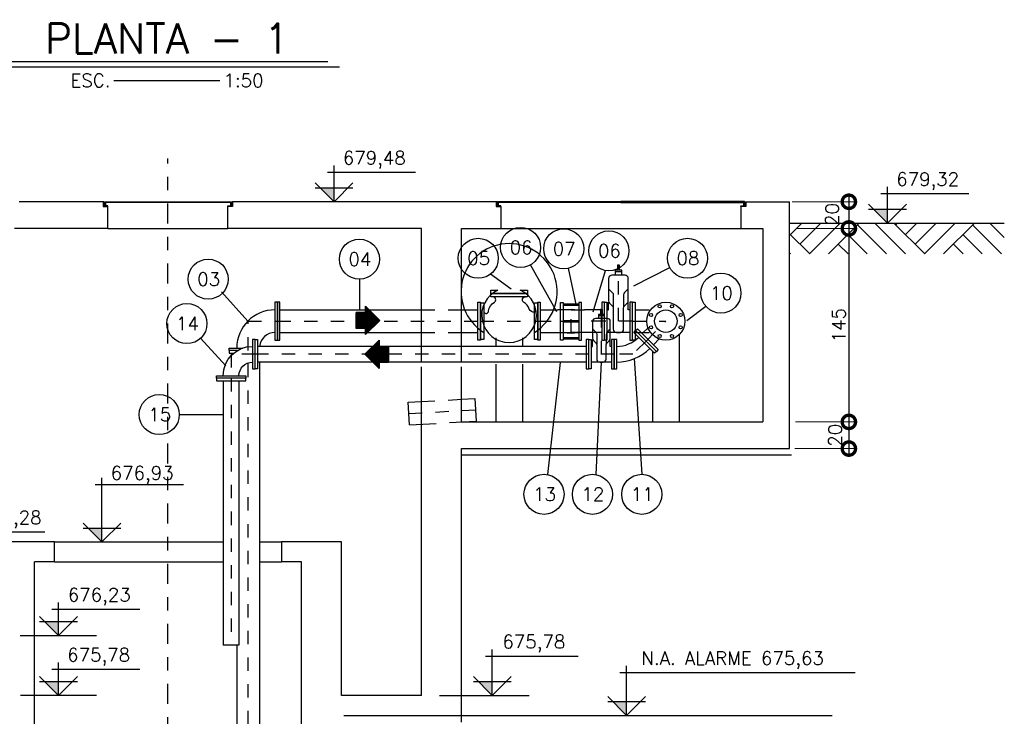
# Model space of a CAD drawing. Header units: millimetres. Extents: x 197878 to 197999, y 8707048 to 8707095.
# Tile 11 of 36: x 197886.6 to 197893.98, y 8707066.01 to 8707071.23. Entities that reach past the tile are written whole.
import ezdxf
from ezdxf.enums import TextEntityAlignment as Align

# ---------------------------------------------------------------- set-up
doc = ezdxf.new("R2010")
doc.units = ezdxf.units.MM
doc.header["$LTSCALE"] = 0.1
doc.linetypes.add('DASHDOT', pattern=[1, 0.5, -0.25, 0, -0.25])
doc.linetypes.add('HIDDEN', pattern=[0.375, 0.25, -0.125])
doc.layers.get('Defpoints').update_dxf_attribs({"lineweight": 9})
for name, color, linetype in [('BAR-EIXOS', 7, 'DASHDOT'), ('BAR-FUROS', 7, 'Continuous'), ('BAR-PECAS', 2, 'Continuous'), ('BAR-PONTAS', 7, 'HIDDEN'), ('COTAS', 7, 'Continuous'), ('DIM', 7, 'Continuous'), ('EIXO', 7, 'DASHDOT'), ('ELEVAÇÃO', 2, 'Continuous'), ('ESTRUTURA', 5, 'Continuous'), ('LFINA', 3, 'Continuous'), ('LGROSSA', 5, 'Continuous'), ('LIMHATRA', 2, 'HIDDEN'), ('LMEDIA', 4, 'Continuous'), ('PAREDE', 5, 'Continuous'), ('PROJ', 7, 'HIDDEN'), ('RELAÇÀO', 2, 'Continuous'), ('TAMPA', 3, 'Continuous'), ('TERRENO', 1, 'Continuous'), ('TEXTO', 2, 'Continuous')]:
    doc.layers.add(name, color=color, linetype=linetype)
doc.styles.add('ROMAND', font='ROMANS.SHX', dxfattribs={"oblique": 15, "height": 800})
doc.styles.add('romans', font='romans.shx')
doc.dimstyles.get("Standard").update_dxf_attribs({"dimtxt": 0.1, "dimasz": 0.2, "dimexe": 0.05, "dimexo": 0.05, "dimgap": 0.025, "dimtad": 1, "dimtoh": 1, "dimdec": 0, "dimlfac": 100, "dimzin": 0, "dimdsep": 46, "dimtxsty": 'romans', "dimblk1": 'DOTSMALL', "dimblk2": 'DOTSMALL', "dimsah": 1, "dimcen": 0.3, "dimdle": 0.05, "dimclrd": 7, "dimclre": 7, "dimclrt": 2, "dimazin": 0, "dimtfac": 1, "dimtdec": 0, "dimtmove": 2, "dimatfit": 3, "dimldrblk": 'DOTSMALL', "dimfxl": 0, "dimtolj": 1, "dimtzin": 0, "dimlwe": 5, "dimarcsym": 0})
pattern_1 = [(45, (197887.6485868, 8707054.511702), (-0.0022097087, 0.0022097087), [])]

# ---------------------------------------------------------------- blocks, each defined once
blk = doc.blocks.new('_DOTSMALL')
at = {"color": 0, "linetype": 'ByBlock', "const_width": 0.5}
blk.add_lwpolyline([(-0.0625, 0, 1), (0.0625, 0, 1)], format="xyb", close=True, dxfattribs=at)
blk = doc.blocks.new('*D71')
at = {"layer": 'Defpoints', "color": 0}
for p in [(197892.3356, 8707069.8617), (197892.3658, 8707069.6617), (197892.8117, 8707069.6617)]:
    blk.add_point(p, dxfattribs=at)
at = {"layer": 'DIM', "color": 7, "lineweight": 5}
for p, q in [((197892.3856, 8707069.8617), (197892.8617, 8707069.8617)), ((197892.4158, 8707069.6617), (197892.8617, 8707069.6617))]:
    blk.add_line(p, q, dxfattribs=at)
at = {"layer": 'DIM', "color": 7, "lineweight": -2}
blk.add_line((197892.8117, 8707069.9117), (197892.8117, 8707069.6117), dxfattribs=at)
at = {"layer": 'DIM', "color": 7, "lineweight": -2, "xscale": 0.2, "yscale": 0.2, "zscale": 0.2}
for p, rotation in [((197892.8117, 8707069.8617), 90), ((197892.8117, 8707069.6617), 270)]:
    blk.add_blockref('_DOTSMALL', p, dxfattribs=dict(at, rotation=rotation))
at = {"layer": 'DIM', "color": 2, "insert": (197892.6866, 8707069.7669), "char_height": 0.1, "attachment_point": 5, "rotation": 90, "style": 'romans'}
blk.add_mtext('\\A1;20', dxfattribs=at)
blk = doc.blocks.new('*D72')
at = {"layer": 'Defpoints', "color": 0}
for p in [(197891.9906, 8707069.6617), (197892.3608, 8707068.2117), (197892.8117, 8707068.2117)]:
    blk.add_point(p, dxfattribs=at)
at = {"layer": 'DIM', "color": 7, "lineweight": -2}
blk.add_line((197892.8117, 8707069.7117), (197892.8117, 8707068.1617), dxfattribs=at)
at = {"layer": 'DIM', "color": 7, "lineweight": 5}
blk.add_line((197892.4108, 8707068.2117), (197892.8617, 8707068.2117), dxfattribs=at)
at = {"layer": 'DIM', "color": 7, "lineweight": -2, "xscale": 0.2, "yscale": 0.2, "zscale": 0.2}
for p, rotation in [((197892.8117, 8707069.6617), 90), ((197892.8117, 8707068.2117), 270)]:
    blk.add_blockref('_DOTSMALL', p, dxfattribs=dict(at, rotation=rotation))
at = {"layer": 'DIM', "color": 2, "insert": (197892.7367, 8707068.9367), "char_height": 0.1, "attachment_point": 5, "rotation": 90, "style": 'romans'}
blk.add_mtext('\\A1;145', dxfattribs=at)
blk = doc.blocks.new('*D73')
at = {"layer": 'Defpoints', "color": 0}
for p in [(197891.735, 8707068.2117), (197892.3557, 8707068.0117), (197892.8117, 8707068.0117)]:
    blk.add_point(p, dxfattribs=at)
at = {"layer": 'DIM', "color": 7, "lineweight": -2}
blk.add_line((197892.8117, 8707068.2617), (197892.8117, 8707067.9617), dxfattribs=at)
at = {"layer": 'DIM', "color": 7, "lineweight": 5}
blk.add_line((197892.4057, 8707068.0117), (197892.8617, 8707068.0117), dxfattribs=at)
at = {"layer": 'DIM', "color": 7, "lineweight": -2, "xscale": 0.2, "yscale": 0.2, "zscale": 0.2}
for p, rotation in [((197892.8117, 8707068.2117), 90), ((197892.8117, 8707068.0117), 270)]:
    blk.add_blockref('_DOTSMALL', p, dxfattribs=dict(at, rotation=rotation))
at = {"layer": 'DIM', "color": 2, "insert": (197892.7082, 8707068.1117), "char_height": 0.1, "attachment_point": 5, "rotation": 90, "style": 'romans'}
blk.add_mtext('\\A1;20', dxfattribs=at)
blk = doc.blocks.new('A$C26ED7CE0')
for p, q in [((0.1661, 0.1761), (0.0461, 0.1761)), ((0.0461, 0.1061), (0.0461, 0.1761)), ((0.1661, 0.1061), (0.1661, 0.1761)), ((0.1061, 0), (0, 0.1061)), ((0.0461, 0.1061), (0, 0.1061)), ((0.1061, 0), (0.2121, 0.1061)), ((0.2121, 0.1061), (0.1661, 0.1061))]:
    blk.add_line(p, q)
at = {"color": 0}
for p, q in [((0.1632, 0.0571), (0.0461, 0.1742)), ((0.1614, 0.0553), (0.0461, 0.1707)), ((0.1596, 0.0536), (0.0461, 0.1671)), ((0.1579, 0.0518), (0.0461, 0.1636)), ((0.1561, 0.05), (0.0461, 0.1601)), ((0.1543, 0.0483), (0.0461, 0.1565)), ((0.1526, 0.0465), (0.0461, 0.153)), ((0.1508, 0.0447), (0.0461, 0.1495)), ((0.1649, 0.0589), (0.0478, 0.1761)), ((0.1667, 0.0606), (0.0513, 0.1761)), ((0.1685, 0.0624), (0.0548, 0.1761)), ((0.1702, 0.0642), (0.0584, 0.1761)), ((0.172, 0.0659), (0.0619, 0.1761)), ((0.1738, 0.0677), (0.0654, 0.1761)), ((0.1755, 0.0695), (0.069, 0.1761)), ((0.1773, 0.0712), (0.0725, 0.1761)), ((0.1791, 0.073), (0.076, 0.1761)), ((0.1809, 0.0748), (0.0796, 0.1761)), ((0.1826, 0.0766), (0.0831, 0.1761)), ((0.1844, 0.0783), (0.0866, 0.1761)), ((0.1862, 0.0801), (0.0902, 0.1761)), ((0.1879, 0.0819), (0.0937, 0.1761)), ((0.1661, 0.1072), (0.0972, 0.1761)), ((0.1661, 0.1108), (0.1008, 0.1761)), ((0.1661, 0.1143), (0.1043, 0.1761)), ((0.1661, 0.1179), (0.1079, 0.1761)), ((0.1661, 0.1214), (0.1114, 0.1761)), ((0.1661, 0.1249), (0.1149, 0.1761)), ((0.1661, 0.1285), (0.1185, 0.1761)), ((0.1661, 0.132), (0.122, 0.1761)), ((0.1661, 0.1355), (0.1255, 0.1761)), ((0.1661, 0.1391), (0.1291, 0.1761)), ((0.1661, 0.1426), (0.1326, 0.1761)), ((0.1661, 0.1461), (0.1361, 0.1761)), ((0.1661, 0.1497), (0.1397, 0.1761)), ((0.1661, 0.1532), (0.1432, 0.1761)), ((0.1661, 0.1567), (0.1467, 0.1761)), ((0.1661, 0.1603), (0.1503, 0.1761)), ((0.1661, 0.1638), (0.1538, 0.1761)), ((0.1661, 0.1674), (0.1574, 0.1761)), ((0.1661, 0.1709), (0.1609, 0.1761)), ((0.1661, 0.1744), (0.1644, 0.1761)), ((0.1066, 0.0005), (0.0011, 0.1061)), ((0.1084, 0.0023), (0.0046, 0.1061)), ((0.1101, 0.0041), (0.0081, 0.1061)), ((0.1119, 0.0058), (0.0117, 0.1061)), ((0.1137, 0.0076), (0.0152, 0.1061)), ((0.1154, 0.0094), (0.0188, 0.1061)), ((0.1172, 0.0111), (0.0223, 0.1061)), ((0.119, 0.0129), (0.0258, 0.1061)), ((0.1207, 0.0147), (0.0294, 0.1061)), ((0.1225, 0.0164), (0.0329, 0.1061)), ((0.1243, 0.0182), (0.0364, 0.1061)), ((0.1261, 0.02), (0.04, 0.1061)), ((0.1278, 0.0218), (0.0435, 0.1061)), ((0.149, 0.043), (0.0461, 0.1459)), ((0.1473, 0.0412), (0.0461, 0.1424)), ((0.1455, 0.0394), (0.0461, 0.1389)), ((0.1437, 0.0377), (0.0461, 0.1353)), ((0.142, 0.0359), (0.0461, 0.1318)), ((0.1402, 0.0341), (0.0461, 0.1283)), ((0.1384, 0.0324), (0.0461, 0.1247)), ((0.1367, 0.0306), (0.0461, 0.1212)), ((0.1349, 0.0288), (0.0461, 0.1176)), ((0.1331, 0.0271), (0.0461, 0.1141)), ((0.1314, 0.0253), (0.0461, 0.1106)), ((0.1296, 0.0235), (0.0461, 0.107)), ((0.1897, 0.0836), (0.1672, 0.1061)), ((0.1915, 0.0854), (0.1708, 0.1061)), ((0.1932, 0.0872), (0.1743, 0.1061)), ((0.195, 0.0889), (0.1779, 0.1061)), ((0.1968, 0.0907), (0.1814, 0.1061)), ((0.1985, 0.0925), (0.1849, 0.1061)), ((0.2003, 0.0942), (0.1885, 0.1061)), ((0.2021, 0.096), (0.192, 0.1061))]:
    blk.add_line(p, q, dxfattribs=at)
blk = doc.blocks.new('BB-2-CG01-N10-D150-S100')
at = {"layer": 'BAR-EIXOS'}
blk.add_line((0, 0.21), (0, 0), dxfattribs=at)
at = {"layer": 'BAR-FUROS'}
for centre in [(-0.0459, 0.1109), (0.0459, 0.1109), (-0.1109, 0.0459), (0.1109, 0.0459), (-0.1109, -0.0459), (0.1109, -0.0459), (-0.0459, -0.1109), (0.0459, -0.1109)]:
    blk.add_circle(centre, 0.0115, dxfattribs=at)
at = {"layer": 'BAR-PECAS'}
for p, q in [((-0.059, 0.191), (-0.059, 0.125)), ((0.059, 0.191), (0.059, 0.125))]:
    blk.add_line(p, q, dxfattribs=at)
blk.add_lwpolyline([(-0.11, 0.21), (0.11, 0.21), (0.11, 0.191), (-0.11, 0.191)], close=True, dxfattribs=at)
for radius in [0.1425, 0.085]:
    blk.add_circle((0, 0), radius, dxfattribs=at)
blk = doc.blocks.new('BB-1-CC02-N10-D100-S0')
at = {"layer": 'BAR-EIXOS'}
for p, q in [((-0.14, 0), (0, 0)), ((0, 0), (0.099, -0.099))]:
    blk.add_line(p, q, dxfattribs=at)
at = {"layer": 'BAR-PECAS'}
for points in [[(-0.14, 0.11), (-0.121, 0.11), (-0.121, -0.11), (-0.14, -0.11)], [(0.1768, -0.0212), (0.1633, -0.0078), (0.0078, -0.1633), (0.0212, -0.1768)]]:
    blk.add_lwpolyline(points, close=True, dxfattribs=at)
for radius in [0.3511, 0.2331]:
    blk.add_arc((-0.121, -0.2921), radius, 45, 90, dxfattribs=at)
blk = doc.blocks.new('BB-1-RB02-N10-D150-S0')
at = {"layer": 'BAR-EIXOS'}
for p, q in [((0, 0), (0, 0.421)), ((0.105, 0), (-0.105, 0))]:
    blk.add_line(p, q, dxfattribs=at)
at = {"layer": 'BAR-PECAS'}
for p, q in [((0.0245, 0.3702), (-0.0245, 0.3702)), ((-0.086, 0.085), (-0.0735, 0.085)), ((-0.0735, 0.085), (-0.0735, 0.1425)), ((0.0735, 0.085), (0.0735, 0.1425)), ((0.086, 0.085), (0.0735, 0.085)), ((0.086, -0.085), (-0.086, -0.085))]:
    blk.add_line(p, q, dxfattribs=at)
for points in [[(0.0245, 0.3447), (0.0245, 0.383), (-0.0245, 0.383), (-0.0245, 0.3447)], [(0.0082, 0.383), (0.0082, 0.421), (-0.0082, 0.421), (-0.0082, 0.383)]]:
    blk.add_lwpolyline(points, dxfattribs=at)
blk.add_lwpolyline([(0.0389, -0.0605), (0.0389, 0.0977, -0.198912), (0.046, 0.115), (0.0663, 0.1353, 0.198912), (0.0735, 0.1526), (0.0735, 0.3202, 0.414214), (0.049, 0.3447), (-0.049, 0.3447, 0.414214), (-0.0735, 0.3202), (-0.0735, 0.1526, 0.198912), (-0.0663, 0.1353), (-0.046, 0.115, -0.198912), (-0.0389, 0.0977), (-0.0389, -0.0605, 0.414214), (-0.0144, -0.085), (0.0144, -0.085, 0.414214)], format="xyb", close=True, dxfattribs=at)
for points in [[(-0.0735, 0.2436), (-0.046, 0.2161, -0.198912), (-0.0389, 0.1988), (-0.0389, 0.1079)], [(0.0735, 0.2436), (0.046, 0.2161, 0.198912), (0.0389, 0.1988), (0.0389, 0.1079)]]:
    blk.add_lwpolyline(points, format="xyb", dxfattribs=at)
for points in [[(-0.105, -0.1425), (-0.105, 0.1425), (-0.086, 0.1425), (-0.086, -0.1425)], [(0.105, -0.1425), (0.105, 0.1425), (0.086, 0.1425), (0.086, -0.1425)]]:
    blk.add_lwpolyline(points, close=True, dxfattribs=at)
blk = doc.blocks.new('BB-1-UA01-N0-D150-S0')
at = {"layer": 'BAR-EIXOS'}
blk.add_line((-0.079, 0), (0.079, 0), dxfattribs=at)
at = {"layer": 'BAR-FUROS'}
for p, q in [((-0.059, 0.131), (0.059, 0.131)), ((-0.059, 0.121), (0.059, 0.121)), ((-0.059, 0.005), (0.059, 0.005)), ((-0.059, -0.005), (0.059, -0.005)), ((-0.059, -0.121), (0.059, -0.121)), ((-0.059, -0.131), (0.059, -0.131))]:
    blk.add_line(p, q, dxfattribs=at)
at = {"layer": 'BAR-PECAS'}
for points in [[(-0.079, 0.141), (-0.059, 0.141), (-0.059, -0.141), (-0.079, -0.141)], [(0.079, 0.141), (0.059, 0.141), (0.059, -0.141), (0.079, -0.141)]]:
    blk.add_lwpolyline(points, close=True, dxfattribs=at)
for points in [[(-0.059, 0.085), (0, 0.09), (0.059, 0.085)], [(-0.059, -0.085), (0, -0.09), (0.059, -0.085)]]:
    blk.add_lwpolyline(points, dxfattribs=at)
blk = doc.blocks.new('BB-1-RB02-N10-D100-S0')
at = {"layer": 'BAR-EIXOS'}
for p, q in [((0, 0), (0, 0.336)), ((0.095, 0), (-0.095, 0))]:
    blk.add_line(p, q, dxfattribs=at)
at = {"layer": 'BAR-PECAS'}
for p, q in [((0.0222, 0.2881), (-0.0222, 0.2881)), ((-0.0665, 0.059), (-0.0665, 0.11)), ((0.0665, 0.059), (0.0665, 0.11)), ((-0.076, 0.059), (-0.0665, 0.059)), ((0.076, 0.059), (0.0665, 0.059)), ((0.076, -0.059), (-0.076, -0.059))]:
    blk.add_line(p, q, dxfattribs=at)
for points in [[(0.0222, 0.2682), (0.0222, 0.298), (-0.0222, 0.298), (-0.0222, 0.2682)], [(0.0074, 0.298), (0.0074, 0.336), (-0.0074, 0.336), (-0.0074, 0.298)]]:
    blk.add_lwpolyline(points, dxfattribs=at)
blk.add_lwpolyline([(0.0352, -0.0368), (0.0352, 0.0695, -0.198912), (0.0416, 0.0851), (0.06, 0.1035, 0.198912), (0.0665, 0.1192), (0.0665, 0.246, 0.414214), (0.0443, 0.2682), (-0.0443, 0.2682, 0.414214), (-0.0665, 0.246), (-0.0665, 0.1192, 0.198912), (-0.06, 0.1035), (-0.0416, 0.0851, -0.198912), (-0.0352, 0.0695), (-0.0352, -0.0368, 0.414214), (-0.013, -0.059), (0.013, -0.059, 0.414214)], format="xyb", close=True, dxfattribs=at)
for points in [[(-0.0665, 0.1891), (-0.0416, 0.1642, -0.198912), (-0.0352, 0.1486), (-0.0352, 0.0787)], [(0.0665, 0.1891), (0.0416, 0.1642, 0.198912), (0.0352, 0.1486), (0.0352, 0.0787)]]:
    blk.add_lwpolyline(points, format="xyb", dxfattribs=at)
for points in [[(-0.095, -0.11), (-0.095, 0.11), (-0.076, 0.11), (-0.076, -0.11)], [(0.095, -0.11), (0.095, 0.11), (0.076, 0.11), (0.076, -0.11)]]:
    blk.add_lwpolyline(points, close=True, dxfattribs=at)
blk = doc.blocks.new('va2')
at = {"layer": 'BAR-EIXOS'}
blk.add_line((-435, 0), (0, 0), dxfattribs=at)
at = {"layer": 'BAR-PECAS'}
blk.add_lwpolyline([(-132.5, 235.3), (-77.8, 235.3), (-77.8, 209.9), (-357.2, 209.9), (-357.2, 235.3), (-302.5, 235.3)], dxfattribs=at)
for points in [[(-409.6, 85), (-409.6, 67.9, 0.751407), (-373.8, 78.3, -0.230747), (-327.8, 144.2, 0.772377), (-343.2, 184.5, 1.133581)], [(-25.4, 85), (-25.4, 67.9, -0.243202), (-64, 90.5, 0.195089), (-107.2, 144.2, -0.772377), (-91.8, 184.5, -1.133581)]]:
    blk.add_lwpolyline(points, format="xyb", dxfattribs=at)
for points in [[(-357.2, 209.9), (-77.8, 209.9), (-77.8, 184.5), (-357.2, 184.5)], [(-409.6, 139.7), (-409.6, -139.7), (-435, -139.7), (-435, 139.7)], [(0, 139.7), (0, -139.7), (-25.4, -139.7), (-25.4, 139.7)]]:
    blk.add_lwpolyline(points, close=True, dxfattribs=at)
for centre, radius, start, end in [((-217.5, 45.8), 207.7, 65.83862, 114.16138), ((-217.5, 225), 364.7, 238.21166, 301.78834)]:
    blk.add_arc(centre, radius, start, end, dxfattribs=at)
blk = doc.blocks.new('A$C72783FD5')
at = {"layer": 'BAR-PECAS'}
blk.add_blockref('va2', (435, 139.7), dxfattribs=at)
blk = doc.blocks.new('BB-1-CA09-N10-D150-S0-L250')
at = {"layer": 'BAR-EIXOS'}
blk.add_line((0.125, 0), (-0.125, 0), dxfattribs=at)
at = {"layer": 'BAR-PECAS'}
for p, q in [((0.106, 0.085), (-0.0245, 0.085)), ((0.106, -0.085), (-0.0245, -0.085))]:
    blk.add_line(p, q, dxfattribs=at)
blk.add_lwpolyline([(0.125, -0.1425), (0.125, 0.1425), (0.106, 0.1425), (0.106, -0.1425)], close=True, dxfattribs=at)
at = {"layer": 'BAR-PONTAS'}
blk.add_lwpolyline([(-0.0245, -0.085), (-0.125, -0.085), (-0.125, 0.085), (-0.0245, 0.085)], dxfattribs=at)
blk = doc.blocks.new('BB-1-CA06-N10-D100-S0-L2500')
at = {"layer": 'BAR-EIXOS'}
blk.add_line((1.25, 0), (-1.25, 0), dxfattribs=at)
at = {"layer": 'BAR-PECAS'}
for p, q in [((1.231, 0.059), (-1.231, 0.059)), ((1.231, -0.059), (-1.231, -0.059))]:
    blk.add_line(p, q, dxfattribs=at)
for points in [[(-1.25, -0.11), (-1.25, 0.11), (-1.231, 0.11), (-1.231, -0.11)], [(1.25, -0.11), (1.25, 0.11), (1.231, 0.11), (1.231, -0.11)]]:
    blk.add_lwpolyline(points, close=True, dxfattribs=at)
blk = doc.blocks.new('BB-1-CC01-N10-D100-S0')
at = {"layer": 'BAR-EIXOS'}
for p, q in [((-0.18, 0), (0, 0)), ((0, 0), (0, -0.18))]:
    blk.add_line(p, q, dxfattribs=at)
at = {"layer": 'BAR-PECAS'}
for points in [[(-0.18, 0.11), (-0.161, 0.11), (-0.161, -0.11), (-0.18, -0.11)], [(0.11, -0.18), (0.11, -0.161), (-0.11, -0.161), (-0.11, -0.18)]]:
    blk.add_lwpolyline(points, close=True, dxfattribs=at)
for radius in [0.22, 0.102]:
    blk.add_arc((-0.161, -0.161), radius, 0, 90, dxfattribs=at)

msp = doc.modelspace()

# ---------------------------------------------------------------- hatches: boundary and pattern name
at = {"layer": 'ELEVAÇÃO'}
for points in [[(197888.95499, 8707069.96312), (197888.85357, 8707069.96312), (197888.95499, 8707069.8617)], [(197893.10099, 8707069.80312), (197892.99957, 8707069.80312), (197893.10099, 8707069.7017)], [(197887.21573, 8707067.41312), (197887.11431, 8707067.41312), (197887.21573, 8707067.3117)], [(197886.88968, 8707066.71312), (197886.78826, 8707066.71312), (197886.88968, 8707066.6117)], [(197886.88968, 8707066.26312), (197886.78826, 8707066.26312), (197886.88968, 8707066.1617)], [(197890.13958, 8707066.26312), (197890.03816, 8707066.26312), (197890.13958, 8707066.1617)], [(197891.14685, 8707066.11312), (197891.04543, 8707066.11312), (197891.14685, 8707066.0117)]]:
    msp.add_hatch(color=256, dxfattribs=at).paths.add_polyline_path(points)
at = {"layer": 'PROJ'}
h = msp.add_hatch(dxfattribs=at)
h.set_pattern_fill('ANSI31', color=256, scale=0.025, style=0)
h.set_pattern_definition([(45, (197743.5509717, 8707032.639891), (-0.00220970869, 0.00220970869), [])])
h.paths.add_polyline_path([(197887.25952, 8707069.82995), (197887.22952, 8707069.82995), (197887.22952, 8707069.85995), (197887.22452, 8707069.85995), (197887.22452, 8707069.82495), (197887.25952, 8707069.82495)])
h = msp.add_hatch(dxfattribs=at)
h.set_pattern_fill('ANSI31', color=256, scale=0.025, style=0)
h.set_pattern_definition([(135, (198031.8680584, 8707032.639891), (0.00220970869, 0.00220970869), [])])
h.paths.add_polyline_path([(197888.15952, 8707069.82995), (197888.18952, 8707069.82995), (197888.18952, 8707069.85995), (197888.19452, 8707069.85995), (197888.19452, 8707069.82495), (197888.15952, 8707069.82495)])
h = msp.add_hatch(dxfattribs=at)
h.set_pattern_fill('ANSI31', color=256, scale=0.025, style=0)
h.set_pattern_definition([(45, (197746.4949226, 8707032.641641), (-0.00220970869, 0.00220970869), [])])
h.paths.add_polyline_path([(197890.20347, 8707069.8317), (197890.17347, 8707069.8317), (197890.17347, 8707069.8617), (197890.16847, 8707069.8617), (197890.16847, 8707069.8267), (197890.20347, 8707069.8267)])
h = msp.add_hatch(dxfattribs=at)
h.set_pattern_fill('ANSI31', color=256, scale=0.025, style=0)
h.set_pattern_definition(pattern_1)
h.paths.add_polyline_path([(197890.18482, 8707069.8571), (197890.17847, 8707069.8571), (197890.17847, 8707069.8317), (197890.18482, 8707069.8317)])
h = msp.add_hatch(dxfattribs=at)
h.set_pattern_fill('ANSI31', color=256, scale=0.025, style=0)
h.set_pattern_definition([(135, (198035.7120093, 8707032.641641), (0.00220970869, 0.00220970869), [])])
h.paths.add_polyline_path([(197892.00347, 8707069.8317), (197892.03347, 8707069.8317), (197892.03347, 8707069.8617), (197892.03847, 8707069.8617), (197892.03847, 8707069.8267), (197892.00347, 8707069.8267)])
h = msp.add_hatch(dxfattribs=at)
h.set_pattern_fill('ANSI31', color=256, scale=0.025, style=0)
h.set_pattern_definition(pattern_1)
h.paths.add_polyline_path([(197892.02847, 8707069.8571), (197892.02212, 8707069.8571), (197892.02212, 8707069.8317), (197892.02847, 8707069.8317)])
at = {"layer": 'TERRENO'}
h = msp.add_hatch(dxfattribs=at)
h.set_pattern_fill('AR-PARQ1', scale=0.002, angle=45, style=0)
h.set_pattern_definition([(135, (38025.2066, -61005.3963), (-0.862104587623, 6e-17), [0.6096, -0.6096]), (135, (38025.27845, -61005.32446), (-0.862104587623, 6e-17), [0.6096, -0.6096]), (135, (38025.3503, -61005.2526), (-0.862104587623, 6e-17), [0.6096, -0.6096]), (135, (38025.42214, -61005.1808), (-0.862104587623, 6e-17), [0.6096, -0.6096]), (135, (38025.494, -61005.10893), (-0.862104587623, 6e-17), [0.6096, -0.6096]), (135, (38025.5658, -61005.0371), (-0.862104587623, 6e-17), [0.6096, -0.6096]), (135, (38025.63767, -61004.96525), (-0.862104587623, 6e-17), [0.6096, -0.6096]), (45, (38024.77556, -61004.96525), (0.862104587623, -6e-17), [0.6096, -0.6096]), (45, (38024.7037, -61004.8934), (0.862104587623, -6e-17), [0.6096, -0.6096]), (45, (38024.6319, -61004.82156), (0.862104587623, -6e-17), [0.6096, -0.6096]), (45, (38024.56003, -61004.7497), (0.862104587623, -6e-17), [0.6096, -0.6096]), (45, (38024.4882, -61004.6779), (0.862104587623, -6e-17), [0.6096, -0.6096]), (45, (38024.41635, -61004.60604), (0.862104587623, -6e-17), [0.6096, -0.6096]), (45, (38024.3445, -61004.5342), (0.862104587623, -6e-17), [0.6096, -0.6096])])
h.paths.add_polyline_path([(197893.97626, 8707069.7017), (197892.367, 8707069.7017), (197892.367, 8707069.47097), (197893.97626, 8707069.47097)])
h.paths.add_polyline_path([(197892.61165, 8707069.66098), (197892.61165, 8707069.87289), (197892.76165, 8707069.87289), (197892.76165, 8707069.66098)], flags=9)

# ---------------------------------------------------------------- linework, layer by layer
at = {"layer": 'BAR-EIXOS'}
for p, q in [((197888.31043, 8707068.74639), (197888.31043, 8707068.96639)), ((197888.31043, 8707068.96639), (197888.53043, 8707068.96639)), ((197888.53043, 8707068.96639), (197890.0513, 8707068.96639)), ((197891.19043, 8707068.96639), (197891.44043, 8707068.96639)), ((197888.31057, 8707064.74639), (197888.31057, 8707068.74639)), ((197888.18294, 8707068.5389), (197888.18294, 8707066.5389)), ((197889.51493, 8707068.27406), (197890.01414, 8707068.30219))]:
    msp.add_line(p, q, dxfattribs=at)
at = {"layer": 'BAR-PECAS'}
for p, q in [((197888.54943, 8707069.05139), (197889.60952, 8707069.05139)), ((197889.90952, 8707069.05139), (197890.0323, 8707069.05139)), ((197891.20943, 8707069.05139), (197891.31543, 8707069.05139)), ((197888.54943, 8707068.88139), (197889.60952, 8707068.88139)), ((197889.90952, 8707068.88139), (197890.0323, 8707068.88139)), ((197891.20943, 8707068.88139), (197891.31543, 8707068.88139)), ((197888.39543, 8707068.6599), (197888.39543, 8707064.76539)), ((197888.12394, 8707068.5199), (197888.12394, 8707066.5389)), ((197888.24194, 8707068.5199), (197888.24194, 8707066.5389)), ((197890.00936, 8707068.38706), (197890.01892, 8707068.21733)), ((197889.51972, 8707068.18919), (197889.51015, 8707068.35892)), ((197888.24194, 8707066.5389), (197888.12394, 8707066.5389)), ((197888.22543, 8707066.5389), (197888.22543, 8707064.76539))]:
    msp.add_line(p, q, dxfattribs=at)
at = {"layer": 'BAR-PECAS', "color": 3, "linetype": 'HIDDEN', "ltscale": 2}
for p, q in [((197889.60952, 8707069.05139), (197889.90952, 8707069.05139)), ((197889.60952, 8707068.88139), (197889.90952, 8707068.88139))]:
    msp.add_line(p, q, dxfattribs=at)
at = {"layer": 'BAR-PECAS'}
for points in [[(197888.53043, 8707069.10889), (197888.51143, 8707069.10889), (197888.51143, 8707068.82389), (197888.53043, 8707068.82389)], [(197888.53043, 8707069.10889), (197888.53043, 8707068.82389), (197888.54943, 8707068.82389), (197888.54943, 8707069.10889)], [(197890.0513, 8707069.10889), (197890.0513, 8707068.82389), (197890.0323, 8707068.82389), (197890.0323, 8707069.10889)], [(197891.19043, 8707068.82389), (197891.19043, 8707069.10889), (197891.20943, 8707069.10889), (197891.20943, 8707068.82389)], [(197888.29294, 8707068.5389), (197888.07294, 8707068.5389), (197888.07294, 8707068.5199), (197888.29294, 8707068.5199)]]:
    msp.add_lwpolyline(points, close=True, dxfattribs=at)
for points in [[(197888.23048, 8707068.74639), (197888.16793, 8707068.74639), (197888.16793, 8707068.76539), (197888.2708, 8707068.76539)], [(197888.23048, 8707068.74639), (197888.16793, 8707068.74639), (197888.16793, 8707068.72739), (197888.20368, 8707068.72739)], [(197889.90952, 8707068.38143), (197890.00936, 8707068.38706)], [(197889.51015, 8707068.35892), (197889.60999, 8707068.36455)], [(197889.51972, 8707068.18919), (197889.61956, 8707068.19482)], [(197889.91908, 8707068.2117), (197890.01892, 8707068.21733)]]:
    msp.add_lwpolyline(points, dxfattribs=at)
at = {"layer": 'BAR-PECAS', "color": 3, "linetype": 'HIDDEN', "ltscale": 4}
for points in [[(197889.60999, 8707068.36455), (197889.90952, 8707068.38143)], [(197889.61956, 8707068.19482), (197889.91908, 8707068.2117)]]:
    msp.add_lwpolyline(points, dxfattribs=at)
at = {"layer": 'BAR-PECAS'}
for radius, end in [(0.286, 180), (0.116, 173.807599)]:
    msp.add_arc((197888.51143, 8707068.76539), radius, 90, end, dxfattribs=at)
at = {"layer": 'DIM'}
for p, q in [((197886.60393, 8707066.6117), (197887.17544, 8707066.6117)), ((197887.17544, 8707066.1617), (197886.60489, 8707066.1617))]:
    msp.add_line(p, q, dxfattribs=at)
at = {"layer": 'EIXO', "ltscale": 3}
msp.add_line((197887.70952, 8707063.84903), (197887.70952, 8707070.18711), dxfattribs=at)
at = {"layer": 'ELEVAÇÃO', "color": 3, "linetype": 'Continuous'}
for p, q in [((197888.90499, 8707070.08268), (197889.56546, 8707070.08268)), ((197888.95499, 8707069.8617), (197888.95499, 8707070.13268)), ((197888.95499, 8707069.8617), (197888.81357, 8707070.00312)), ((197888.95499, 8707069.8617), (197889.09641, 8707070.00312)), ((197889.09641, 8707069.96312), (197888.81357, 8707069.96312)), ((197893.10099, 8707069.7017), (197893.10099, 8707069.97268)), ((197893.05099, 8707069.92268), (197893.71146, 8707069.92268)), ((197893.10099, 8707069.7017), (197892.95957, 8707069.84312)), ((197893.24241, 8707069.80312), (197892.95957, 8707069.80312)), ((197893.10099, 8707069.7017), (197893.24241, 8707069.84312)), ((197887.21573, 8707067.3117), (197887.21573, 8707067.79193)), ((197887.16573, 8707067.74193), (197887.8262, 8707067.74193)), ((197887.21573, 8707067.3117), (197887.07431, 8707067.45312)), ((197887.21573, 8707067.3117), (197887.35715, 8707067.45312)), ((197886.1278, 8707067.38726), (197886.78827, 8707067.38726)), ((197887.35715, 8707067.41312), (197887.07431, 8707067.41312)), ((197886.88968, 8707066.6117), (197886.88968, 8707066.85809)), ((197886.83968, 8707066.80809), (197887.49968, 8707066.80809)), ((197886.88968, 8707066.6117), (197886.74826, 8707066.75312)), ((197887.0311, 8707066.71312), (197886.74826, 8707066.71312)), ((197886.88968, 8707066.6117), (197887.0311, 8707066.75312)), ((197890.13958, 8707066.1617), (197890.13958, 8707066.50666)), ((197886.88968, 8707066.1617), (197886.88968, 8707066.40809)), ((197890.08958, 8707066.45666), (197890.78303, 8707066.45666)), ((197886.83968, 8707066.35809), (197887.50015, 8707066.35809)), ((197891.09685, 8707066.33288), (197892.85846, 8707066.33288)), ((197891.14685, 8707066.0117), (197891.14685, 8707066.38288)), ((197886.88968, 8707066.1617), (197886.74826, 8707066.30312)), ((197887.0311, 8707066.26312), (197886.74826, 8707066.26312)), ((197886.88968, 8707066.1617), (197887.0311, 8707066.30312)), ((197890.13958, 8707066.1617), (197889.99816, 8707066.30312)), ((197890.281, 8707066.26312), (197889.99816, 8707066.26312)), ((197890.13958, 8707066.1617), (197890.281, 8707066.30312)), ((197891.14685, 8707066.0117), (197891.00543, 8707066.15312)), ((197891.28827, 8707066.11312), (197891.00543, 8707066.11312)), ((197891.14685, 8707066.0117), (197891.28827, 8707066.15312))]:
    msp.add_line(p, q, dxfattribs=at)
at = {"layer": 'ESTRUTURA'}
for p, q in [((197887.22452, 8707069.8617), (197886.59452, 8707069.8617)), ((197890.16847, 8707069.8617), (197888.19452, 8707069.8617)), ((197892.03847, 8707069.8617), (197892.03847, 8707069.8267)), ((197892.03847, 8707069.8617), (197892.367, 8707069.8617)), ((197892.367, 8707068.0117), (197892.367, 8707069.8617)), ((197887.25952, 8707069.6617), (197887.25952, 8707069.82495)), ((197888.15952, 8707069.6617), (197888.15952, 8707069.82495)), ((197892.03847, 8707069.8267), (197892.00347, 8707069.8267)), ((197892.00347, 8707069.8267), (197892.00347, 8707069.6617)), ((197887.25952, 8707069.6617), (197886.55952, 8707069.6617)), ((197889.60952, 8707069.6617), (197888.15952, 8707069.6617)), ((197889.60952, 8707068.7279), (197889.60952, 8707069.6617)), ((197889.90952, 8707069.6617), (197890.20347, 8707069.6617)), ((197889.90952, 8707068.74321), (197889.90952, 8707069.6617)), ((197892.00347, 8707069.6617), (197892.167, 8707069.6617)), ((197892.167, 8707069.6617), (197892.167, 8707068.2117)), ((197889.60952, 8707066.1617), (197889.60952, 8707068.62521)), ((197889.90952, 8707068.2117), (197889.90952, 8707068.62521)), ((197889.90952, 8707068.2117), (197892.167, 8707068.2117)), ((197889.90952, 8707065.9617), (197889.90952, 8707068.0117)), ((197889.90952, 8707068.0117), (197892.367, 8707068.0117)), ((197886.85952, 8707067.3117), (197886.40952, 8707067.3117)), ((197886.85952, 8707067.1617), (197886.85952, 8707067.3117)), ((197889.00952, 8707067.3117), (197888.55952, 8707067.3117)), ((197888.55952, 8707067.3117), (197888.55952, 8707067.1617)), ((197889.00952, 8707066.1617), (197889.00952, 8707067.3117)), ((197886.70952, 8707064.2617), (197886.70952, 8707067.1617)), ((197886.85952, 8707067.1617), (197886.70952, 8707067.1617)), ((197888.70952, 8707067.1617), (197888.55952, 8707067.1617)), ((197888.70952, 8707064.2617), (197888.70952, 8707067.1617)), ((197889.60952, 8707066.1617), (197889.00952, 8707066.1617))]:
    msp.add_line(p, q, dxfattribs=at)
at = {"layer": 'LFINA'}
for p, q in [((197887.25952, 8707069.6617), (197888.15952, 8707069.6617)), ((197890.20347, 8707069.6617), (197892.00347, 8707069.6617))]:
    msp.add_line(p, q, dxfattribs=at)
at = {"layer": 'LFINA', "color": 3}
for p, q in [((197886.85952, 8707067.3117), (197888.12394, 8707067.3117)), ((197888.39543, 8707067.3117), (197888.55952, 8707067.3117)), ((197886.85952, 8707067.1617), (197888.12394, 8707067.1617)), ((197888.39543, 8707067.1617), (197888.55952, 8707067.1617))]:
    msp.add_line(p, q, dxfattribs=at)
at = {"layer": 'LFINA', "color": 7}
for p, q in [((197889.7457, 8707066.1617), (197890.41651, 8707066.1617)), ((197889.02802, 8707066.0117), (197892.68635, 8707066.0117))]:
    msp.add_line(p, q, dxfattribs=at)
at = {"layer": 'LGROSSA'}
for p, q in [((197887.22452, 8707069.8617), (197887.22452, 8707069.82495)), ((197888.19452, 8707069.8617), (197888.19452, 8707069.82495)), ((197890.16847, 8707069.8617), (197890.16847, 8707069.8267)), ((197887.22452, 8707069.82495), (197887.25952, 8707069.82495)), ((197888.19452, 8707069.82495), (197888.15952, 8707069.82495)), ((197890.16847, 8707069.8267), (197890.20347, 8707069.8267))]:
    msp.add_line(p, q, dxfattribs=at)
at = {"layer": 'LIMHATRA', "color": 3, "linetype": 'HIDDEN', "ltscale": 2}
for p, q in [((197889.60952, 8707068.6599), (197889.60952, 8707068.7779)), ((197889.90952, 8707068.6599), (197889.90952, 8707068.7779))]:
    msp.add_line(p, q, dxfattribs=at)
at = {"layer": 'LMEDIA', "color": 3}
for p, q in [((197890.16586, 8707068.84275), (197890.16586, 8707068.7779)), ((197890.36586, 8707068.84275), (197890.36586, 8707068.7779)), ((197890.16586, 8707068.64459), (197890.16586, 8707068.2117)), ((197890.36586, 8707068.64459), (197890.36586, 8707068.2117))]:
    msp.add_line(p, q, dxfattribs=at)
at = {"layer": 'LMEDIA'}
for p, q in [((197891.54043, 8707068.86487), (197891.54043, 8707068.2117)), ((197891.34043, 8707068.74253), (197891.34043, 8707068.2117)), ((197892.38249, 8707067.9617), (197889.90952, 8707067.9617))]:
    msp.add_line(p, q, dxfattribs=at)
at = {"layer": 'PAREDE'}
msp.add_line((197890.20347, 8707069.8267), (197890.20347, 8707069.6617), dxfattribs=at)
at = {"layer": 'RELAÇÀO', "color": 3}
for p, q in [((197890.62395, 8707069.03607), (197890.42587, 8707069.38839)), ((197890.77182, 8707069.08207), (197890.71, 8707069.36299)), ((197890.89618, 8707069.03607), (197890.98913, 8707069.34574)), ((197891.20067, 8707069.23185), (197891.46912, 8707069.36943)), ((197889.14488, 8707069.28125), (197889.14488, 8707069.04631)), ((197890.28074, 8707069.20613), (197890.12644, 8707069.31912)), ((197888.11223, 8707069.18553), (197888.3092, 8707068.96762)), ((197891.59797, 8707068.97233), (197891.73892, 8707069.07933)), ((197887.95397, 8707068.83834), (197888.14399, 8707068.63196)), ((197891.26387, 8707067.819), (197891.20631, 8707068.68663)), ((197890.55579, 8707067.8164), (197890.65006, 8707068.65577)), ((197890.91805, 8707067.8164), (197890.95794, 8707068.6599)), ((197887.7952, 8707068.26673), (197888.12394, 8707068.26673))]:
    msp.add_line(p, q, dxfattribs=at)
for centre in [(197890.35229, 8707069.51927), (197890.67541, 8707069.5091), (197891.0138, 8707069.49384), (197889.14488, 8707069.43139), (197890.03461, 8707069.43791), (197891.60274, 8707069.43791), (197888.01155, 8707069.2816), (197891.85277, 8707069.17721), (197887.85227, 8707068.9488), (197887.64506, 8707068.26673), (197890.52774, 8707067.6689), (197890.89, 8707067.6689), (197891.2601, 8707067.6689)]:
    msp.add_circle(centre, 0.15014, dxfattribs=at)
at = {"layer": 'TAMPA'}
for p, q in [((197887.22952, 8707069.8617), (197887.22452, 8707069.8617)), ((197887.22952, 8707069.82995), (197887.22952, 8707069.8617)), ((197888.18952, 8707069.82995), (197888.18952, 8707069.8617)), ((197888.18952, 8707069.8617), (197888.19452, 8707069.8617)), ((197890.17347, 8707069.8617), (197890.16847, 8707069.8617)), ((197890.17347, 8707069.8317), (197890.17347, 8707069.8617)), ((197892.03347, 8707069.8617), (197892.03847, 8707069.8617)), ((197892.03347, 8707069.8317), (197892.03347, 8707069.8617)), ((197887.25952, 8707069.82995), (197887.22952, 8707069.82995)), ((197887.25952, 8707069.82495), (197887.25952, 8707069.82995)), ((197888.15952, 8707069.82495), (197888.15952, 8707069.82995)), ((197888.15952, 8707069.82995), (197888.18952, 8707069.82995)), ((197890.20347, 8707069.8317), (197890.17347, 8707069.8317)), ((197890.20347, 8707069.8267), (197890.20347, 8707069.8317)), ((197892.00347, 8707069.8317), (197892.03347, 8707069.8317)), ((197892.00347, 8707069.8267), (197892.00347, 8707069.8317))]:
    msp.add_line(p, q, dxfattribs=at)
for points in [[(197888.18452, 8707069.8617), (197888.18452, 8707069.85535), (197887.23452, 8707069.85535), (197887.23452, 8707069.8617)], [(197891.10347, 8707069.86345), (197891.10347, 8707069.8571), (197890.17847, 8707069.8571), (197890.17847, 8707069.86345)], [(197891.10347, 8707069.86345), (197891.10347, 8707069.8571), (197892.02847, 8707069.8571), (197892.02847, 8707069.86345)]]:
    msp.add_lwpolyline(points, close=True, dxfattribs=at)
for points in [[(197887.24087, 8707069.85535), (197887.24087, 8707069.82995), (197887.23452, 8707069.82995), (197887.23452, 8707069.85535)], [(197888.17817, 8707069.85535), (197888.17817, 8707069.82995), (197888.18452, 8707069.82995), (197888.18452, 8707069.85535)], [(197890.18482, 8707069.8571), (197890.18482, 8707069.8317), (197890.17847, 8707069.8317), (197890.17847, 8707069.8571)], [(197892.02212, 8707069.8571), (197892.02212, 8707069.8317), (197892.02847, 8707069.8317), (197892.02847, 8707069.8571)]]:
    msp.add_lwpolyline(points, dxfattribs=at)
at = {"layer": 'TERRENO'}
msp.add_line((197892.367, 8707069.7017), (197893.97626, 8707069.7017), dxfattribs=at)
at = {"layer": 'TEXTO', "color": 6, "ltscale": 0.3}
msp.add_line((197888.90812, 8707070.9096), (197886.51091, 8707070.9096), dxfattribs=at)
at = {"layer": 'TEXTO', "color": 7, "ltscale": 0.3}
msp.add_line((197888.99585, 8707070.86986), (197886.41378, 8707070.86986), dxfattribs=at)
at = {"layer": 'TEXTO', "ltscale": 0.3}
msp.add_line((197887.30425, 8707070.77135), (197888.09793, 8707070.77135), dxfattribs=at)

# ---------------------------------------------------------------- block references
at = {"layer": 'BAR-EIXOS', "extrusion": (0, 0, -1), "xscale": -0.0009865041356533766, "yscale": 0.0009865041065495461, "zscale": -0.0009865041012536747}
msp.add_blockref('A$C72783FD5', (-197890.0513, 8707068.82857), dxfattribs=at)
at = {"layer": 'BAR-PECAS'}
for name, p in [('BB-1-RB02-N10-D150-S0', (197891.08543, 8707068.96639)), ('BB-1-UA01-N0-D150-S0', (197890.73043, 8707068.96639)), ('BB-1-CA09-N10-D150-S0-L250', (197890.85543, 8707068.96639)), ('BB-1-RB02-N10-D100-S0', (197890.95794, 8707068.7189)), ('BB-1-CA06-N10-D100-S0-L2500', (197889.61294, 8707068.7189))]:
    msp.add_blockref(name, p, dxfattribs=at)
for name, p, rotation in [('BB-2-CG01-N10-D150-S100', (197891.44043, 8707068.96639), 134.9999999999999), ('BB-1-CC02-N10-D100-S0', (197891.19294, 8707068.7189), 224.9999994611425)]:
    msp.add_blockref(name, p, dxfattribs=dict(at, rotation=rotation))
at = {"layer": 'BAR-PECAS', "xscale": -1}
for name, p in [('BB-1-CA09-N10-D150-S0-L250', (197890.60543, 8707068.96639)), ('BB-1-CC01-N10-D100-S0', (197888.18294, 8707068.7189))]:
    msp.add_blockref(name, p, dxfattribs=at)
at = {"layer": 'COTAS', "xscale": -1}
for p, rotation in [((197889.29671, 8707069.0783), 90), ((197889.18549, 8707068.61229), 270)]:
    msp.add_blockref('A$C26ED7CE0', p, dxfattribs=dict(at, rotation=rotation))

# ---------------------------------------------------------------- texts
at = {"layer": 'RELAÇÀO', "style": 'romans'}
for s, p in [('06', (197890.35594, 8707069.51927)), ('07', (197890.67906, 8707069.5091)), ('04', (197889.14853, 8707069.43139)), ('05', (197890.03826, 8707069.43791)), ('06', (197891.01745, 8707069.49384)), ('08', (197891.60639, 8707069.43791)), ('03', (197888.0152, 8707069.2816)), ('10', (197891.85642, 8707069.17721)), ('14', (197887.85592, 8707068.9488)), ('15', (197887.64871, 8707068.26673)), ('13', (197890.53139, 8707067.6689)), ('12', (197890.89365, 8707067.6689)), ('11', (197891.26375, 8707067.6689))]:
    msp.add_text(s, height=0.1, dxfattribs=at).set_placement(p, align=Align.MIDDLE)
at = {"layer": 'TEXTO', "color": 5, "ltscale": 0.3, "style": 'ROMAND'}
msp.add_text('PLANTA - 1', height=0.225, rotation=0, dxfattribs=at).set_placement((197887.70468, 8707071.08464), align=Align.MIDDLE)
at = {"layer": 'TEXTO', "ltscale": 0.3, "style": 'romans'}
msp.add_text('ESC.           1:50', height=0.1, rotation=0, dxfattribs=at).set_placement((197887.70302, 8707070.77135), align=Align.MIDDLE)
at = {"layer": 'TEXTO', "style": 'romans'}
for s, p in [('679,48', (197889.02033, 8707070.14067)), ('679,32', (197893.16633, 8707069.98067)), ('676,93', (197887.28107, 8707067.77867)), ('676,28', (197886.29149, 8707067.44525)), ('676,23', (197886.95973, 8707066.86607)), ('675,78', (197890.21577, 8707066.51464)), ('675,78', (197886.95502, 8707066.41607)), ('N.A. ALARME 675,63', (197891.25698, 8707066.39086))]:
    msp.add_text(s, height=0.1, dxfattribs=at).set_placement(p)

# ---------------------------------------------------------------- dimensions: what is measured, and where the dimension line sits
at = {"layer": 'DIM'}
for base, p1, p2, override, picture, middle in [((197892.81169, 8707069.6617), (197892.33565, 8707069.8617), (197892.36577, 8707069.6617), {"dimtoh": 0}, '*D71', (197892.68665, 8707069.76694)), ((197892.81169, 8707068.0117), (197891.735, 8707068.2117), (197892.35573, 8707068.0117), {"dimse1": 1}, '*D73', (197892.70818, 8707068.1117))]:
    dim = msp.add_linear_dim(base=base, p1=p1, p2=p2, angle=90, dimstyle='Standard', override=override, dxfattribs=at)
    dim.commit()
    dim.dimension.update_dxf_attribs({"geometry": picture, "text_midpoint": middle, "dimtype": 160})
dim = msp.add_linear_dim(base=(197892.81169, 8707068.2117), p1=(197891.99061, 8707069.6617), p2=(197892.36075, 8707068.2117), angle=90, dimstyle='Standard', override={"dimse1": 1}, dxfattribs=at)
dim.commit()
dim.dimension.update_dxf_attribs({"geometry": '*D72', "text_midpoint": (197892.73669, 8707068.9367)})

doc.saveas('drawing.dxf')
